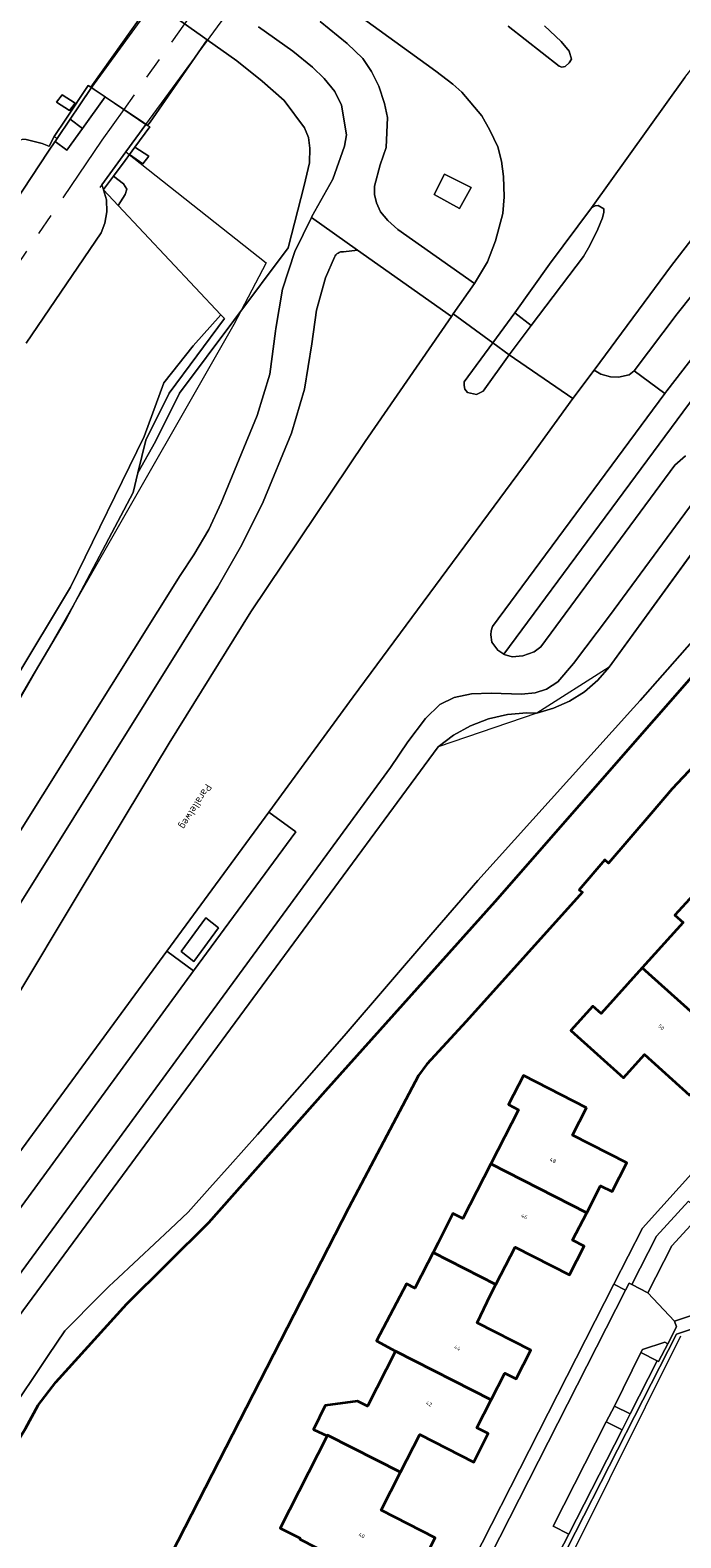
# Model space of a CAD drawing. Header units: metres. Extents: x 110065 to 112666, y 425872 to 427362.
# Tile 50 of 104: x 110644 to 110704, y 426904 to 427044. Entities that reach past the tile are written whole.
import ezdxf

# ---------------------------------------------------------------- set-up
doc = ezdxf.new("R2010")
doc.units = ezdxf.units.M
doc.linetypes.add('AM-AS', pattern=[16, 10, -2, 2, -2])
for name, color, linetype, lineweight in [('B-WE-AM-AS_SPOOR-G', 10, 'AM-AS', 18), ('B-WE-GK-BESCHOEIING-G', 130, 'GK-BESCHOEIING', 35), ('B-WE-GR-BEPLANTING_CULTUUR_BOSPLANTSOEN-GV', 90, 'GR-PLANTSOEN', 18), ('B-WE-GR-BEPLANTING_CULTUUR_HEESTERS-GV', 90, 'Continuous', 18), ('B-WE-GR-GRAS-GV', 60, 'Continuous', 13), ('B-WE-GR-HAAG-G', 90, 'GR-HAAG1', 13), ('B-WE-IE-TERREINAFSCHEIDING_KUNSTMATIG_HEKWERK-G', 20, 'IE-TERREINAFSCHEIDING-KUNSTMATIG', 18), ('B-WE-IE-TERREINAFSCHEIDING_KUNSTMATIG_MUUR-G', 90, 'IE-TERREINAFSCHEIDING-KUNSTMATIG-DICHT', 18), ('B-WE-KW-KUNSTWERK-GV', 170, 'Continuous', 18), ('B-WE-KW-KUNSTWERK_GELUIDSWERING-G', 170, 'Continuous', 18), ('B-WE-OG-BEBOUWING-GV', 7, 'Continuous', 35), ('B-WE-OG-BEBOUWING-T18', 10, 'Continuous', 18), ('B-WE-OG-BEBOUWING_STRAATNAAM-T35', 50, 'Continuous', 35), ('B-WE-OG-TERREIN_ERF-GV', 7, 'Continuous', 18), ('B-WE-OG-WATER-GV', 130, 'Continuous', 18), ('B-WE-VH-VERHARDING_ASFALT-GV', 252, 'Continuous', 18), ('B-WE-VH-VERHARDING_BETON-GV', 252, 'Continuous', 18), ('B-WE-VH-VERHARDING_BETONSTRAATSTEEN-GV', 252, 'Continuous', 18), ('B-WE-VH-VERHARDING_GESLOTEN-GV', 7, 'Continuous', 18), ('B-WE-VH-VERHARDING_HALFVERHARDING-GV', 252, 'Continuous', 18), ('B-WE-VH-VERHARDING_OPEN-GV', 252, 'Continuous', 18), ('B-WE-VH-VERHARDING_TEGEL-GV', 252, 'Continuous', 18)]:
    doc.layers.add(name, color=color, linetype=linetype, lineweight=lineweight)
doc.styles.add('NLCS-ISO-M200-T18', font='NLCS-ISO.ttf')
doc.styles.add('NLCS-ISO-M200-T35', font='NLCS-ISO.ttf')
doc.linetypes.add('GK-BESCHOEIING', pattern='A,30,-5,[1,NLCS.SHX,S=1,R=0,X=0,Y=0],-5', length=40)
doc.linetypes.add('GR-HAAG1', pattern='A,6,[176,NLCS.SHX,S=0.125,R=0,X=0,Y=0],-2', length=8)
doc.linetypes.add('GR-PLANTSOEN', pattern='A,0,[179,NLCS.SHX,S=2,R=0,X=0,Y=0],-4', length=4)
doc.linetypes.add('IE-TERREINAFSCHEIDING-KUNSTMATIG', pattern='A,4,[82,NLCS.SHX,S=0.75,R=90,X=0,Y=0],4,-2', length=10)
doc.linetypes.add('IE-TERREINAFSCHEIDING-KUNSTMATIG-DICHT', pattern='A,8,-1,[82,NLCS.SHX,S=0.75,R=90,X=0,Y=0],-1', length=10)

msp = doc.modelspace()

# ---------------------------------------------------------------- linework, layer by layer
at = {"layer": 'B-WE-AM-AS_SPOOR-G', "flags": 128}
for points in [[(110681.724, 427076.524), (110670.899, 427062.364), (110662.834, 427051.413), (110652.267, 427036.526)], [(110652.267, 427036.526), (110650.226, 427033.651), (110638.778, 427016.766), (110635.038, 427011.087), (110623.809, 426993.094), (110618.821, 426984.87), (110610.064, 426969.963), (110606.913, 426964.392), (110598.12, 426948.421), (110590.419, 426933.893), (110589.007, 426931.08)]]:
    msp.add_lwpolyline(points, dxfattribs=at)
at = {"layer": 'B-WE-GK-BESCHOEIING-G', "flags": 128}
msp.add_lwpolyline([(110721.244, 426992.894), (110717.972, 426989.202), (110712.635, 426983.178), (110712.192, 426983.566), (110709.473, 426980.503), (110709.865, 426980.243), (110703.299, 426973.272), (110701.338, 426970.989), (110697.362, 426966.362), (110697.028, 426966.658), (110694.655, 426963.867), (110694.944, 426963.665), (110684.134, 426951.627), (110680.472, 426947.658), (110679.685, 426946.585), (110673.194, 426934.252), (110656.671, 426902.014), (110654.819, 426898.085), (110645.754, 426894.68), (110645.361, 426894.091), (110645.161, 426893.353), (110645.129, 426892.791), (110646.454, 426887.252), (110648.372, 426880.636), (110649.699, 426878.673), (110659.916, 426869.577), (110650.589, 426858.885), (110646.04, 426862.473), (110646.075, 426863.052), (110651.107, 426868.974), (110650.481, 426869.658), (110645.35, 426874.547), (110644.208, 426876.305), (110641.448, 426884.217), (110639.261, 426891.741), (110638.579, 426899.517), (110638.847, 426903.406), (110639.885, 426907.467), (110641.215, 426910.568), (110643.126, 426913.735), (110644.309, 426915.91), (110645.951, 426918.042), (110652.549, 426925.322), (110660.197, 426932.912), (110671.03, 426945.163), (110686.829, 426962.784), (110716.427, 426996.622)], dxfattribs=at)
at = {"layer": 'B-WE-GR-BEPLANTING_CULTUUR_BOSPLANTSOEN-GV', "flags": 128}
msp.add_lwpolyline([(110711.21, 427000.76), (110709.845, 427001.712), (110697.441, 426984.605), (110696.368, 426983.38), (110695.131, 426982.321), (110693.755, 426981.448), (110692.27, 426980.781), (110690.704, 426980.332), (110689.771, 426980.356), (110687.975, 426980.206), (110686.218, 426979.802), (110684.537, 426979.152), (110682.965, 426978.268), (110681.536, 426977.17), (110641.237, 426922.453), (110638.639, 426917.98), (110636.557, 426913.244), (110635.019, 426908.304), (110634.044, 426903.224), (110633.644, 426898.066), (110633.912, 426892.482), (110634.899, 426886.98), (110636.588, 426881.651), (110638.95, 426876.585), (110641.946, 426871.866), (110643.812, 426869.309), (110643.902, 426869.382), (110645.514, 426870.966), (110642.55, 426875.212), (110640.199, 426880.471), (110638.04, 426888.142), (110637.216, 426896.329), (110637.048, 426898.083), (110636.788, 426904.384), (110638.048, 426908.513), (110638.776, 426910.891), (110639.632, 426912.15), (110641.427, 426914.823), (110645.249, 426920.532), (110646.783, 426922.808), (110650.067, 426926.126), (110650.941, 426926.995), (110651.275, 426927.315), (110653.67, 426929.545), (110656.582, 426932.269), (110658.262, 426933.872), (110660.283, 426936.12), (110662.176, 426938.234), (110664.72, 426941.111), (110669.549, 426946.6), (110672.949, 426950.509), (110680.849, 426959.67), (110685.217, 426964.741), (110693.737, 426974.202), (110699.695, 426980.811), (110700.322, 426981.511), (110702.409, 426983.859), (110709.757, 426992.202), (110714.767, 426997.906), (110713.762, 426998.727), (110711.21, 427000.76), (110711.21, 427000.76)], close=True, dxfattribs=at)
at = {"layer": 'B-WE-GR-BEPLANTING_CULTUUR_HEESTERS-GV', "flags": 128}
msp.add_lwpolyline([(110699.38, 426915.079), (110697.916, 426915.797), (110697.165, 426914.336), (110698.648, 426913.618), (110699.38, 426915.079), (110699.38, 426915.079)], close=True, dxfattribs=at)
at = {"layer": 'B-WE-GR-GRAS-GV', "flags": 128}
for points in [[(110733.904, 427050.563), (110702.786, 427010.318), (110702.607, 427010.076), (110686.59, 426988.373), (110686.447, 426987.996), (110686.43, 426987.607), (110686.53, 426986.943), (110687.076, 426986.194), (110687.634, 426985.821), (110705.441, 427009.898), (110706.583, 427011.37), (110751.956, 427069.875)], [(110725.828, 427050.962), (110717.677, 427040.299), (110708.74, 427029.1), (110703.25, 427021.993), (110696.031, 427012.261), (110696.66, 427011.889), (110697.546, 427011.641), (110698.3, 427011.594), (110699.307, 427011.81), (110699.749, 427012.199), (110703.767, 427017.505), (110708.014, 427022.846), (110720.212, 427038.658), (110737.156, 427060.379)], [(110643.202, 427033.709), (110644.682, 427033.36), (110645.307, 427033.106), (110645.335, 427033.094), (110645.805, 427033.994), (110646.875, 427035.612), (110648.96, 427038.763), (110649.207, 427038.596), (110654.008, 427045.353), (110654.008, 427045.353), (110654.008, 427045.353), (110654.922, 427046.624), (110653.432, 427047.681), (110645.942, 427052.447), (110638.683, 427056.935)], [(110670.547, 427044.704), (110673.05, 427042.66), (110674.507, 427041.25), (110675.333, 427040.055), (110675.988, 427038.699), (110676.535, 427037.071), (110676.81, 427035.759), (110676.694, 427032.966), (110676.14, 427031.38), (110675.59, 427029.378), (110675.606, 427028.604), (110675.784, 427027.816), (110676.168, 427026.992), (110676.839, 427026.172), (110677.781, 427025.334), (110684.901, 427020.323), (110686.108, 427022.335), (110686.858, 427024.282), (110687.555, 427026.827), (110687.669, 427028.398), (110687.612, 427030.291), (110687.425, 427031.693), (110687.425, 427031.693), (110687.425, 427031.693), (110687.061, 427033.034), (110686.336, 427034.6), (110685.586, 427035.938), (110683.737, 427038.116), (110682.891, 427038.883), (110681.321, 427040.093), (110670.213, 427048.152)], [(110656.319, 427045.634), (110659.6, 427043.307), (110660.042, 427042.993), (110662.783, 427041.05), (110665.155, 427039.146), (110667.208, 427037.356), (110669.087, 427034.814), (110669.465, 427033.912), (110669.575, 427032.91), (110669.562, 427031.563), (110669.063, 427029.446), (110667.569, 427023.631), (110657.468, 427010.118), (110655.234, 427005.619), (110653.58, 427002.678), (110653.14, 427000.873), (110646.883, 426989.021), (110643.97, 426984.074), (110636.45, 426971.303)], [(110642.661, 426969.401), (110657.518, 426993.138), (110658.774, 426995.067), (110660.171, 426997.42), (110661.339, 426999.895), (110664.697, 427008.031), (110665.851, 427011.889), (110666.397, 427015.878), (110666.419, 427016.128), (110667.025, 427019.785), (110668.186, 427023.305), (110669.73, 427026.45), (110669.78, 427026.552), (110671.722, 427030.019), (110672.815, 427033.117), (110672.993, 427034.154), (110672.522, 427036.93), (110671.906, 427038.195), (110670.908, 427039.407), (110669.826, 427040.448), (110668.003, 427041.946), (110664.821, 427044.211)], [(110636.924, 426974.793), (110647.327, 426992.062), (110654.179, 427006.086), (110656.005, 427011.077), (110658.742, 427014.504), (110661.293, 427017.417), (110651.738, 427027.595), (110650.369, 427029.053), (110650.661, 427028.098), (110650.702, 427026.995), (110650.493, 427025.937), (110650.156, 427025.042), (110643.185, 427014.761)], [(110641.847, 426953.182), (110648.219, 426963.785), (110656.489, 426977.536), (110664.078, 426989.765), (110674.731, 427005.615), (110682.76, 427017.239), (110682.76, 427017.239), (110682.76, 427017.239), (110674.004, 427023.429), (110672.703, 427023.273), (110672.574, 427023.273), (110672.446, 427023.253), (110672.323, 427023.213), (110672.207, 427023.155), (110672.103, 427023.079), (110672.011, 427022.988), (110671.935, 427022.883), (110671.876, 427022.768), (110671.044, 427020.848), (110670.194, 427017.824), (110669.783, 427014.71), (110669.09, 427010.495), (110667.883, 427006.398), (110665.254, 427000), (110663.247, 426995.975), (110661.011, 426992.072), (110637.548, 426954.495)], [(110705.441, 427009.898), (110687.634, 426985.821), (110687.676, 426985.793), (110688.408, 426985.556), (110689.407, 426985.656), (110690.452, 426986.018), (110691.065, 426986.509), (110703.551, 427003.392), (110704.546, 427004.273)], [(110706.106, 427001.143), (110697.477, 426989.371), (110694.125, 426984.934), (110692.656, 426983.231), (110691.599, 426982.558), (110690.54, 426982.21), (110689.271, 426982.099), (110686.46, 426982.192), (110684.621, 426982.117), (110683.003, 426981.783), (110681.679, 426981.137), (110680.35, 426979.835), (110678.716, 426977.64), (110677.091, 426975.26), (110636.855, 426920.313)], [(110641.237, 426922.453), (110681.536, 426977.17), (110682.965, 426978.268), (110684.537, 426979.152), (110686.218, 426979.802), (110687.975, 426980.206), (110689.771, 426980.356), (110690.704, 426980.332), (110692.27, 426980.781), (110693.755, 426981.448), (110695.131, 426982.321), (110696.368, 426983.38), (110697.441, 426984.605), (110709.845, 427001.712)], [(110643.126, 426913.735), (110644.309, 426915.91), (110645.951, 426918.042), (110652.549, 426925.322), (110660.197, 426932.912), (110671.03, 426945.163), (110686.829, 426962.784), (110716.427, 426996.622)], [(110709.757, 426992.202), (110702.409, 426983.859), (110700.322, 426981.511), (110699.695, 426980.811), (110693.737, 426974.202), (110685.217, 426964.741), (110680.849, 426959.67), (110672.949, 426950.509), (110669.549, 426946.6), (110664.72, 426941.111), (110662.176, 426938.234), (110660.283, 426936.12), (110658.262, 426933.872), (110656.582, 426932.269), (110653.67, 426929.545), (110651.275, 426927.315), (110650.941, 426926.995), (110650.067, 426926.126), (110646.783, 426922.808), (110645.249, 426920.532), (110641.427, 426914.823)], [(110636.254, 426925.513), (110658.748, 426956.326), (110658.748, 426956.326), (110658.748, 426956.326), (110656.277, 426958.149), (110639.827, 426935.749)]]:
    msp.add_lwpolyline(points, dxfattribs=at)
for points in [[(110651.299, 427030.307), (110652.234, 427029.593), (110652.556, 427029.095), (110652.412, 427028.589), (110651.738, 427027.595), (110661.293, 427017.417), (110661.63, 427017.058), (110656.485, 427010.116), (110654.323, 427005.731), (110653.58, 427002.678), (110655.234, 427005.619), (110657.468, 427010.118), (110667.569, 427023.631), (110669.063, 427029.446), (110669.562, 427031.563), (110669.575, 427032.91), (110669.465, 427033.912), (110669.087, 427034.814), (110667.208, 427037.356), (110665.155, 427039.146), (110662.783, 427041.05), (110660.042, 427042.993), (110654.715, 427035.346), (110654.487, 427035.034), (110654.699, 427034.891), (110653.293, 427032.995), (110654.588, 427032.171), (110654.039, 427031.451), (110652.799, 427032.33), (110652.392, 427031.781), (110651.299, 427030.307), (110651.299, 427030.307)], [(110649.207, 427038.596), (110648.96, 427038.763), (110646.875, 427035.612), (110645.805, 427033.994), (110645.335, 427033.094), (110645.307, 427033.106), (110644.682, 427033.36), (110643.202, 427033.709), (110642.812, 427033.733), (110642.456, 427033.557), (110636.44, 427024.635), (110637.084, 427024.234), (110638.978, 427023.055), (110639.672, 427024.191), (110645.27, 427032.634), (110645.528, 427033.016), (110645.871, 427033.525), (110646.06, 427033.805), (110647.274, 427035.604), (110648.111, 427036.844), (110649.267, 427038.556), (110649.207, 427038.596), (110649.207, 427038.596)], [(110646.025, 427037.197), (110646.538, 427037.869), (110647.749, 427037.12), (110647.23, 427036.411), (110646.025, 427037.197), (110646.025, 427037.197)], [(110650.37, 427029.054), (110651.299, 427030.307), (110652.392, 427031.781), (110652.799, 427032.33), (110653.293, 427032.995), (110654.699, 427034.891), (110654.487, 427035.034), (110654.341, 427035.133), (110654.333, 427035.123), (110652.467, 427032.571), (110650.229, 427029.51), (110650.368, 427029.057), (110650.369, 427029.053), (110650.37, 427029.054), (110650.37, 427029.054)], [(110650.37, 427029.054), (110650.369, 427029.053), (110651.738, 427027.595), (110652.412, 427028.589), (110652.556, 427029.095), (110652.234, 427029.593), (110651.299, 427030.307), (110650.37, 427029.054), (110650.37, 427029.054)], [(110681.138, 427028.605), (110682.105, 427030.491), (110684.587, 427029.263), (110683.508, 427027.304), (110681.138, 427028.605), (110681.138, 427028.605)], [(110607.949, 426922.329), (110608.251, 426922.161), (110609.667, 426924.585), (110616.238, 426936.573), (110628.545, 426957.115), (110636.45, 426971.303), (110643.97, 426984.074), (110646.883, 426989.021), (110653.14, 427000.873), (110653.58, 427002.678), (110654.323, 427005.731), (110656.485, 427010.116), (110661.63, 427017.058), (110661.293, 427017.417), (110658.742, 427014.504), (110656.005, 427011.077), (110654.179, 427006.086), (110647.327, 426992.062), (110636.924, 426974.793), (110625.831, 426954.518), (110617.169, 426939.766), (110607.949, 426922.329), (110607.949, 426922.329)]]:
    msp.add_lwpolyline(points, close=True, dxfattribs=at)
at = {"layer": 'B-WE-GR-HAAG-G', "flags": 128}
msp.add_lwpolyline([(110704.07, 426922.338), (110694.19, 426902.442)], dxfattribs=at)
at = {"layer": 'B-WE-IE-TERREINAFSCHEIDING_KUNSTMATIG_HEKWERK-G', "flags": 128}
for points in [[(110646.06, 427033.805), (110645.79, 427033.965)], [(110652.467, 427032.571), (110665.517, 427022.242), (110662.503, 427016.499), (110623.372, 426948.036), (110608.707, 426921.907), (110593.403, 426930.42)]]:
    msp.add_lwpolyline(points, dxfattribs=at)
at = {"layer": 'B-WE-IE-TERREINAFSCHEIDING_KUNSTMATIG_MUUR-G', "flags": 128}
for points in [[(110646.06, 427033.805), (110649.267, 427038.556)], [(110654.333, 427035.123), (110652.467, 427032.571)], [(110645.27, 427032.634), (110646.06, 427033.805)], [(110652.467, 427032.571), (110650.033, 427029.242)]]:
    msp.add_lwpolyline(points, dxfattribs=at)
at = {"layer": 'B-WE-KW-KUNSTWERK-GV', "flags": 128}
for points in [[(110662.444, 427046.193), (110664.769, 427049.426), (110666.293, 427051.546), (110670.203, 427056.984), (110671.756, 427059.144), (110674.303, 427062.575), (110683.665, 427075.184), (110678.79, 427078.549), (110669.174, 427066.048), (110666.46, 427062.301), (110665.208, 427060.566), (110661.142, 427054.932), (110659.574, 427052.759), (110657.274, 427049.573), (110649.27, 427038.561), (110654.333, 427035.123), (110662.444, 427046.193), (110662.444, 427046.193)], [(110647.749, 427037.12), (110646.538, 427037.869), (110646.025, 427037.197), (110647.23, 427036.411), (110647.749, 427037.12), (110647.749, 427037.12)], [(110652.799, 427032.33), (110654.039, 427031.451), (110654.588, 427032.171), (110653.293, 427032.995), (110652.799, 427032.33), (110652.799, 427032.33)]]:
    msp.add_lwpolyline(points, close=True, dxfattribs=at)
at = {"layer": 'B-WE-KW-KUNSTWERK_GELUIDSWERING-G', "flags": 128}
for points in [[(110751.956, 427069.875), (110705.441, 427009.898), (110698.12, 427000), (110688.769, 426987.356)], [(110706.851, 426997.583), (110697.441, 426984.605), (110690.704, 426980.332), (110681.536, 426977.17), (110641.237, 426922.453), (110633.644, 426898.066), (110641.946, 426871.866)]]:
    msp.add_lwpolyline(points, dxfattribs=at)
at = {"layer": 'B-WE-OG-BEBOUWING-GV', "flags": 128}
for points in [[(110710.472, 426959.354), (110705.586, 426963.76), (110703.551, 426961.504), (110704.311, 426960.818), (110700.515, 426956.61), (110707.969, 426949.916), (110709.849, 426952), (110710.744, 426951.193), (110712.752, 426953.42), (110708.544, 426957.216), (110710.472, 426959.354), (110710.472, 426959.354)], [(110707.969, 426949.916), (110700.515, 426956.61), (110696.678, 426952.356), (110695.911, 426953.048), (110693.877, 426950.792), (110698.767, 426946.381), (110700.711, 426948.536), (110704.913, 426944.745), (110706.913, 426946.963), (110706.026, 426947.763), (110707.969, 426949.916), (110707.969, 426949.916)], [(110695.32, 426943.594), (110689.462, 426946.588), (110688.076, 426943.876), (110688.993, 426943.407), (110686.414, 426938.361), (110695.342, 426933.801), (110696.635, 426936.332), (110697.707, 426935.784), (110699.069, 426938.448), (110694.011, 426941.033), (110695.32, 426943.594), (110695.32, 426943.594)], [(110695.342, 426933.801), (110686.414, 426938.361), (110683.809, 426933.264), (110682.894, 426933.731), (110681.509, 426931.021), (110681.051, 426930.114), (110686.898, 426927.126), (110687.365, 426928.027), (110688.691, 426930.621), (110693.741, 426928.039), (110695.101, 426930.701), (110694.035, 426931.245), (110695.342, 426933.801), (110695.342, 426933.801)], [(110686.898, 426927.126), (110681.051, 426930.114), (110680.569, 426929.16), (110679.367, 426926.8), (110678.585, 426927.187), (110675.792, 426921.888), (110677.549, 426920.92), (110686.451, 426916.383), (110687.726, 426918.883), (110688.794, 426918.338), (110690.158, 426921.009), (110685.138, 426923.559), (110686.406, 426926.176), (110686.898, 426927.126), (110686.898, 426927.126)], [(110686.451, 426916.383), (110677.549, 426920.92), (110674.94, 426915.8), (110674.006, 426916.276), (110670.999, 426915.869), (110669.936, 426913.635), (110671.186, 426913.032), (110671.23, 426913.119), (110678.019, 426909.656), (110679.815, 426913.16), (110684.838, 426910.598), (110686.19, 426913.25), (110685.125, 426913.796), (110686.451, 426916.383), (110686.451, 426916.383)], [(110678.019, 426909.656), (110671.23, 426913.119), (110671.186, 426913.032), (110666.831, 426904.442), (110668.684, 426903.518), (110668.642, 426903.436), (110677.531, 426898.901), (110678.819, 426901.43), (110679.894, 426900.882), (110681.255, 426903.553), (110676.208, 426906.124), (110678.019, 426909.656), (110678.019, 426909.656)]]:
    msp.add_lwpolyline(points, close=True, dxfattribs=at)
at = {"layer": 'B-WE-OG-TERREIN_ERF-GV', "flags": 128}
for points in [[(110676.875, 426885.9), (110697.873, 426927.17), (110700.527, 426932.386), (110708.775, 426941.529), (110720.169, 426954.06), (110736.698, 426972.096), (110717.972, 426989.202), (110717.972, 426989.202), (110717.972, 426989.202), (110712.635, 426983.178), (110712.192, 426983.566), (110709.473, 426980.503), (110709.865, 426980.243), (110703.299, 426973.272), (110697.362, 426966.362), (110697.028, 426966.658), (110694.655, 426963.867), (110694.944, 426963.665), (110684.134, 426951.627), (110680.472, 426947.658), (110679.685, 426946.585), (110673.194, 426934.252), (110656.671, 426902.014)], [(110668.684, 426903.518), (110666.831, 426904.442), (110671.186, 426913.032), (110669.936, 426913.635), (110670.999, 426915.869), (110674.006, 426916.276), (110674.94, 426915.8), (110677.549, 426920.92), (110675.792, 426921.888), (110678.585, 426927.187), (110679.367, 426926.8), (110680.569, 426929.16), (110681.051, 426930.114), (110681.509, 426931.021), (110682.894, 426933.731), (110683.809, 426933.264), (110686.414, 426938.361), (110688.993, 426943.407), (110688.076, 426943.876), (110689.462, 426946.588), (110695.32, 426943.594), (110695.32, 426943.594), (110695.32, 426943.594), (110694.011, 426941.033), (110699.069, 426938.448), (110697.707, 426935.784), (110696.635, 426936.332), (110695.342, 426933.801), (110694.035, 426931.245), (110695.101, 426930.701), (110693.741, 426928.039), (110688.691, 426930.621), (110687.365, 426928.027), (110686.898, 426927.126), (110686.406, 426926.176), (110685.138, 426923.559), (110690.158, 426921.009), (110688.794, 426918.338), (110687.726, 426918.883), (110686.451, 426916.383), (110685.125, 426913.796), (110686.19, 426913.25), (110684.838, 426910.598), (110679.815, 426913.16), (110678.019, 426909.656), (110676.208, 426906.124), (110681.255, 426903.553), (110679.894, 426900.882)]]:
    msp.add_lwpolyline(points, dxfattribs=at)
for points in [[(110710.472, 426959.354), (110708.544, 426957.216), (110712.752, 426953.42), (110710.744, 426951.193), (110709.849, 426952), (110707.969, 426949.916), (110706.026, 426947.763), (110706.913, 426946.963), (110704.913, 426944.745), (110700.711, 426948.536), (110698.767, 426946.381), (110693.877, 426950.792), (110695.911, 426953.048), (110696.678, 426952.356), (110700.515, 426956.61), (110704.311, 426960.818), (110703.551, 426961.504), (110705.586, 426963.76), (110710.472, 426959.354), (110710.472, 426959.354)], [(110715.156, 426920.103), (110710.762, 426922.358), (110707.822, 426923.866), (110703.689, 426922.504), (110681.759, 426879.49), (110682.072, 426875.18), (110706.592, 426855.405), (110708.21, 426861.146), (110713.781, 426881.007), (110714.702, 426882.061), (110722.787, 426888.79), (110731.861, 426906.318), (110734.01, 426910.469), (110715.156, 426920.103), (110715.156, 426920.103)]]:
    msp.add_lwpolyline(points, close=True, dxfattribs=at)
at = {"layer": 'B-WE-OG-WATER-GV', "flags": 128}
for points in [[(110716.427, 426996.622), (110686.829, 426962.784), (110671.03, 426945.163), (110660.197, 426932.912), (110652.549, 426925.322), (110645.951, 426918.042), (110644.309, 426915.91), (110643.126, 426913.735)], [(110656.671, 426902.014), (110673.194, 426934.252), (110679.685, 426946.585), (110680.472, 426947.658), (110684.134, 426951.627), (110694.944, 426963.665), (110694.655, 426963.867), (110697.028, 426966.658), (110697.362, 426966.362), (110703.299, 426973.272), (110709.865, 426980.243)]]:
    msp.add_lwpolyline(points, dxfattribs=at)
at = {"layer": 'B-WE-VH-VERHARDING_ASFALT-GV', "flags": 128}
for points in [[(110791.709, 427118.62), (110788.105, 427121.939), (110784.949, 427118.519), (110783.478, 427116.312), (110781.895, 427114.26), (110774.344, 427105.602), (110767.453, 427097.883), (110755.94, 427084.275), (110741.465, 427066.064), (110737.156, 427060.379), (110720.212, 427038.658), (110708.014, 427022.846), (110703.767, 427017.505), (110699.749, 427012.199), (110702.607, 427010.076), (110702.786, 427010.318), (110733.904, 427050.563), (110756.522, 427079.442), (110762.282, 427086.454), (110774.375, 427100.366), (110780.842, 427107.383), (110784.41, 427111.059), (110791.709, 427118.62), (110791.709, 427118.62)], [(110690.171, 427016.405), (110688.652, 427017.584), (110686.615, 427014.794), (110688.141, 427013.679), (110690.171, 427016.405), (110690.171, 427016.405)]]:
    msp.add_lwpolyline(points, close=True, dxfattribs=at)
for points in [[(110670.213, 427048.152), (110681.321, 427040.093), (110682.891, 427038.883), (110683.737, 427038.116), (110685.586, 427035.938), (110686.336, 427034.6), (110687.061, 427033.034), (110687.425, 427031.693), (110687.612, 427030.291), (110687.669, 427028.398), (110687.555, 427026.827), (110686.858, 427024.282), (110686.108, 427022.335), (110684.901, 427020.323), (110682.931, 427017.486), (110686.615, 427014.794), (110688.652, 427017.584), (110691.883, 427022.104), (110695.798, 427027.36), (110704.476, 427039.51), (110709.889, 427046.436)], [(110664.821, 427044.211), (110668.003, 427041.946), (110669.826, 427040.448), (110670.908, 427039.407), (110671.906, 427038.195), (110672.522, 427036.93), (110672.993, 427034.154), (110672.815, 427033.117), (110671.722, 427030.019), (110669.78, 427026.552), (110669.73, 427026.45), (110674.004, 427023.429), (110682.76, 427017.239), (110682.931, 427017.486), (110682.931, 427017.486), (110682.931, 427017.486), (110684.901, 427020.323), (110677.781, 427025.334), (110676.839, 427026.172), (110676.168, 427026.992), (110675.784, 427027.816), (110675.606, 427028.604), (110675.59, 427029.378), (110676.14, 427031.38), (110676.694, 427032.966), (110676.81, 427035.759), (110676.535, 427037.071), (110675.988, 427038.699), (110675.333, 427040.055), (110674.507, 427041.25), (110673.05, 427042.66), (110670.547, 427044.704)], [(110691.432, 427044.291), (110692.961, 427042.852), (110693.715, 427041.933), (110693.927, 427041.217), (110693.728, 427040.851), (110693.353, 427040.527), (110693.025, 427040.472), (110692.769, 427040.555), (110688.034, 427044.287)], [(110704.476, 427039.51), (110695.798, 427027.36), (110696.117, 427027.553), (110696.404, 427027.568), (110696.926, 427027.264), (110696.945, 427026.948), (110696.819, 427026.436), (110696.378, 427025.365), (110695.644, 427023.851), (110695.044, 427022.832), (110690.171, 427016.405), (110688.141, 427013.679), (110694.064, 427009.615), (110696.031, 427012.261), (110703.25, 427021.993), (110708.74, 427029.1)], [(110639.827, 426935.749), (110656.277, 426958.149), (110665.76, 426971.111), (110673.629, 426981.853), (110690.002, 427004.006), (110694.064, 427009.615), (110688.141, 427013.679), (110685.724, 427010.297), (110685.086, 427009.992), (110684.257, 427010.18), (110684.003, 427010.478), (110683.931, 427010.838), (110683.953, 427011.154), (110686.615, 427014.794), (110682.931, 427017.486), (110682.76, 427017.239), (110674.731, 427005.615), (110664.078, 426989.765), (110656.489, 426977.536), (110648.219, 426963.785), (110641.847, 426953.182)]]:
    msp.add_lwpolyline(points, dxfattribs=at)
at = {"layer": 'B-WE-VH-VERHARDING_BETON-GV', "flags": 128}
msp.add_lwpolyline([(110661.09, 426960.338), (110659.904, 426961.274), (110657.616, 426958.145), (110658.801, 426957.208), (110661.09, 426960.338), (110661.09, 426960.338)], close=True, dxfattribs=at)
at = {"layer": 'B-WE-VH-VERHARDING_BETONSTRAATSTEEN-GV', "flags": 128}
for points in [[(110688.034, 427044.287), (110692.769, 427040.555), (110693.025, 427040.472), (110693.353, 427040.527), (110693.353, 427040.527), (110693.353, 427040.527), (110693.728, 427040.851), (110693.927, 427041.217), (110693.715, 427041.933), (110692.961, 427042.852), (110691.432, 427044.291)], [(110706.053, 426933.769), (110703.255, 426930.726), (110701.034, 426926.367), (110703.508, 426923.732), (110707.916, 426925.18)], [(110685.46, 426900.086), (110698.966, 426926.618), (110698.966, 426926.618), (110698.966, 426926.618), (110697.873, 426927.17), (110676.875, 426885.9)]]:
    msp.add_lwpolyline(points, dxfattribs=at)
for points in [[(110696.926, 427027.264), (110696.404, 427027.568), (110696.117, 427027.553), (110695.798, 427027.36), (110691.883, 427022.104), (110688.652, 427017.584), (110690.171, 427016.405), (110695.044, 427022.832), (110695.644, 427023.851), (110696.378, 427025.365), (110696.819, 427026.436), (110696.945, 427026.948), (110696.926, 427027.264), (110696.926, 427027.264)], [(110688.141, 427013.679), (110686.615, 427014.794), (110683.953, 427011.154), (110683.931, 427010.838), (110684.003, 427010.478), (110684.257, 427010.18), (110685.086, 427009.992), (110685.724, 427010.297), (110688.141, 427013.679), (110688.141, 427013.679)], [(110706.053, 426933.769), (110704.832, 426934.892), (110701.828, 426931.625), (110699.537, 426927.129), (110701.034, 426926.367), (110703.255, 426930.726), (110706.053, 426933.769), (110706.053, 426933.769)], [(110702.88, 426921.618), (110702.628, 426921.749), (110700.532, 426921.085), (110700.379, 426920.816), (110701.896, 426920.031), (110702.028, 426919.963), (110702.88, 426921.618), (110702.88, 426921.618)], [(110701.896, 426920.031), (110700.379, 426920.816), (110697.916, 426915.797), (110699.38, 426915.079), (110701.896, 426920.031), (110701.896, 426920.031)], [(110698.648, 426913.618), (110697.165, 426914.336), (110692.212, 426904.643), (110693.679, 426903.893), (110698.648, 426913.618), (110698.648, 426913.618)]]:
    msp.add_lwpolyline(points, close=True, dxfattribs=at)
at = {"layer": 'B-WE-VH-VERHARDING_GESLOTEN-GV', "flags": 128}
for points in [[(110650.533, 427037.702), (110649.515, 427038.388), (110649.269, 427038.554), (110649.267, 427038.556), (110648.111, 427036.844), (110647.274, 427035.604), (110648.418, 427034.762), (110650.533, 427037.702), (110650.533, 427037.702)], [(110648.418, 427034.762), (110647.274, 427035.604), (110646.06, 427033.805), (110645.871, 427033.525), (110646.968, 427032.746), (110648.418, 427034.762), (110648.418, 427034.762)]]:
    msp.add_lwpolyline(points, close=True, dxfattribs=at)
msp.add_lwpolyline([(110637.548, 426954.495), (110661.011, 426992.072), (110663.247, 426995.975), (110665.254, 427000), (110667.883, 427006.398), (110669.09, 427010.495), (110669.783, 427014.71), (110670.194, 427017.824), (110671.044, 427020.848), (110671.876, 427022.768), (110671.935, 427022.883), (110672.011, 427022.988), (110672.103, 427023.079), (110672.207, 427023.155), (110672.323, 427023.213), (110672.446, 427023.253), (110672.574, 427023.273), (110672.703, 427023.273), (110674.004, 427023.429), (110674.004, 427023.429), (110674.004, 427023.429), (110669.73, 427026.45), (110668.186, 427023.305), (110667.025, 427019.785), (110666.419, 427016.128), (110666.397, 427015.878), (110665.851, 427011.889), (110664.697, 427008.031), (110661.339, 426999.895), (110660.171, 426997.42), (110658.774, 426995.067), (110657.518, 426993.138), (110642.661, 426969.401)], dxfattribs=at)
at = {"layer": 'B-WE-VH-VERHARDING_HALFVERHARDING-GV', "flags": 128}
msp.add_lwpolyline([(110643.185, 427014.761), (110650.156, 427025.042), (110650.493, 427025.937), (110650.702, 427026.995), (110650.661, 427028.098), (110650.369, 427029.053), (110650.368, 427029.057), (110650.229, 427029.51), (110652.467, 427032.571), (110654.333, 427035.123), (110654.341, 427035.133), (110653.997, 427035.364), (110650.668, 427037.611), (110650.558, 427037.685), (110650.533, 427037.702), (110648.418, 427034.762), (110646.968, 427032.746), (110645.871, 427033.525), (110645.528, 427033.016), (110645.27, 427032.634), (110639.672, 427024.191)], dxfattribs=at)
at = {"layer": 'B-WE-VH-VERHARDING_OPEN-GV', "flags": 128}
msp.add_lwpolyline([(110649.207, 427038.596), (110649.267, 427038.556), (110649.269, 427038.554), (110649.515, 427038.388), (110650.533, 427037.702), (110650.558, 427037.685), (110650.668, 427037.611), (110653.997, 427035.364), (110654.341, 427035.133), (110654.487, 427035.034), (110654.715, 427035.346), (110660.042, 427042.993), (110659.6, 427043.307), (110656.319, 427045.634), (110656.216, 427045.707), (110655.189, 427046.435), (110654.922, 427046.624), (110654.008, 427045.353), (110649.207, 427038.596), (110649.207, 427038.596)], close=True, dxfattribs=at)
for points in [[(110692.758, 426902.091), (110693.679, 426903.893), (110692.212, 426904.643), (110697.165, 426914.336), (110697.916, 426915.797), (110700.379, 426920.816), (110700.532, 426921.085), (110702.628, 426921.749), (110702.88, 426921.618), (110703.689, 426923.197), (110703.508, 426923.732), (110701.034, 426926.367), (110699.537, 426927.129), (110699.537, 426927.129), (110699.537, 426927.129), (110699.295, 426927.264), (110698.966, 426926.618), (110685.46, 426900.086)], [(110681.759, 426879.49), (110703.689, 426922.504), (110707.822, 426923.866), (110710.762, 426922.358), (110711.323, 426923.453), (110711.323, 426923.453), (110711.323, 426923.453), (110707.916, 426925.18), (110703.508, 426923.732), (110703.689, 426923.197), (110702.88, 426921.618), (110702.028, 426919.963), (110701.896, 426920.031), (110699.38, 426915.079), (110698.648, 426913.618), (110693.679, 426903.893), (110692.758, 426902.091)]]:
    msp.add_lwpolyline(points, dxfattribs=at)
at = {"layer": 'B-WE-VH-VERHARDING_TEGEL-GV', "flags": 128}
for points in [[(110684.587, 427029.263), (110682.105, 427030.491), (110681.138, 427028.605), (110683.508, 427027.304), (110684.587, 427029.263), (110684.587, 427029.263)], [(110668.284, 426969.271), (110665.76, 426971.111), (110656.277, 426958.149), (110658.748, 426956.326), (110668.284, 426969.271), (110668.284, 426969.271)], [(110657.616, 426958.145), (110659.904, 426961.274), (110661.09, 426960.338), (110658.801, 426957.208), (110657.616, 426958.145), (110657.616, 426958.145)]]:
    msp.add_lwpolyline(points, close=True, dxfattribs=at)
for points in [[(110704.546, 427004.273), (110703.551, 427003.392), (110691.065, 426986.509), (110690.452, 426986.018), (110689.407, 426985.656), (110688.408, 426985.556), (110687.676, 426985.793), (110687.634, 426985.821), (110687.076, 426986.194), (110686.53, 426986.943), (110686.43, 426987.607), (110686.447, 426987.996), (110686.59, 426988.373), (110702.607, 427010.076), (110699.749, 427012.199), (110699.307, 427011.81), (110698.3, 427011.594), (110697.546, 427011.641), (110696.66, 427011.889), (110696.66, 427011.889), (110696.66, 427011.889), (110696.031, 427012.261), (110694.064, 427009.615), (110690.002, 427004.006), (110673.629, 426981.853), (110665.76, 426971.111), (110668.284, 426969.271), (110658.748, 426956.326), (110636.254, 426925.513)], [(110636.855, 426920.313), (110677.091, 426975.26), (110678.716, 426977.64), (110680.35, 426979.835), (110681.679, 426981.137), (110683.003, 426981.783), (110684.621, 426982.117), (110686.46, 426982.192), (110689.271, 426982.099), (110690.54, 426982.21), (110691.599, 426982.558), (110692.656, 426983.231), (110694.125, 426984.934), (110697.477, 426989.371), (110706.106, 427001.143)], [(110708.775, 426941.529), (110700.527, 426932.386), (110697.873, 426927.17), (110698.966, 426926.618), (110699.295, 426927.264), (110699.537, 426927.129), (110701.828, 426931.625), (110704.832, 426934.892)]]:
    msp.add_lwpolyline(points, dxfattribs=at)

# ---------------------------------------------------------------- texts
at = {"layer": 'B-WE-OG-BEBOUWING-T18', "char_height": 0.36, "attachment_point": 5, "style": 'NLCS-ISO-M200-T18'}
for s, insert, rotation in [('50', (110702.277, 426951.08), 318), ('48', (110692.205, 426938.679), 333), ('46', (110689.545, 426933.473), 333), ('44', (110683.31, 426921.238), 333), ('42', (110680.662, 426916.031), 333), ('40', (110674.41, 426903.768), 333)]:
    msp.add_mtext(s, dxfattribs=dict(at, insert=insert, rotation=rotation))
at = {"layer": 'B-WE-OG-BEBOUWING_STRAATNAAM-T35', "insert": (110658.872, 426971.658), "char_height": 0.7, "attachment_point": 5, "rotation": 238.05863, "style": 'NLCS-ISO-M200-T35'}
msp.add_mtext('Parallelweg', dxfattribs=at)

doc.saveas('drawing.dxf')
